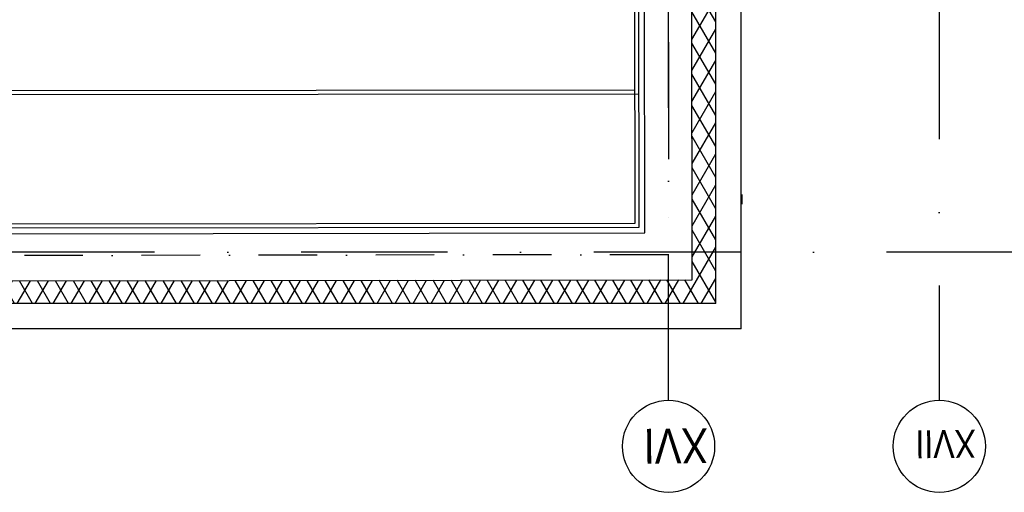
# Model space of a CAD drawing. Header units: millimetres. Extents: x -32221 to 212500, y 31663 to 93766.
# Tile 248 of 256: x 86252 to 90524, y 32619 to 34673. Entities that reach past the tile are written whole.
import ezdxf

# ---------------------------------------------------------------- set-up
doc = ezdxf.new("R2010")
doc.units = ezdxf.units.MM
doc.linetypes.add('DASHDOTX2', pattern=[50.8, 25.4, -12.7, 0, -12.7])
doc.layers.add('osie', color=250, linetype='Continuous')
doc.layers.add('Sciany', color=250, linetype='Continuous')
doc.styles.get("Standard").update_dxf_attribs({"font": 'ARIALN.TTF'})

msp = doc.modelspace()

# ---------------------------------------------------------------- hatches: boundary and pattern name
at = {"layer": 'Sciany', "transparency": 33554687}
h = msp.add_hatch(dxfattribs=at)
h.set_pattern_fill('DIAMONDS', color=256, scale=21.298246, angle=360, style=0)
h.set_pattern_definition([(60, (74679.455, 27072.76), (-58.56231, 33.81097), []), (120, (74679.455, 27072.76), (-58.56231, -33.81097), [])])
h.paths.add_polyline_path([(88656.625, 62052.787), (79453.975, 62062.25), (79453.975, 61960.019), (88656.519, 61950.599)])
h.paths.add_polyline_path([(90450.502, 59450.093), (90442.433, 62050.95), (89849.325, 62051.56), (89849.219, 61949.228), (90340.202, 61948.719), (90347.912, 59463.521)])
h.paths.add_polyline_path([(89271.837, 47649.75), (89271.837, 50675.258), (89166.831, 50684.438), (89169.606, 47649.62)])
h.paths.add_polyline_path([(90134.206, 47841.043), (90143.718, 47841.033), (90340.202, 47840.829), (90347.912, 45355.632), (90450.502, 45342.204), (90442.433, 47943.061), (90152.927, 47943.33), (90134.217, 47943.347), (90134.251, 47884.562)])
h.paths.add_polyline_path([(79426.116, 33439.499), (89271.837, 33439.499), (89271.837, 36567.368), (89166.831, 36576.548), (89169.606, 33541.73), (79426.206, 33529.807)])

# ---------------------------------------------------------------- linework, layer by layer
at = {"layer": 'osie', "linetype": 'DASHDOTX2', "ltscale": 25}
for p, q in [((89067.244, 33019.002), (89067.244, 62730.045)), ((90241.854, 62730.045), (90241.854, 33019.002)), ((93188.295, 33662.497), (77303.49, 33662.497))]:
    msp.add_line(p, q, dxfattribs=at)
at = {"layer": 'osie', "linetype": 'DASHDOTX2', "ltscale": 20}
msp.add_line((89064.91, 36606.259), (89067.244, 33651.398), dxfattribs=at)
at = {"layer": 'osie'}
for centre in [(89067.244, 32819.002), (90241.854, 32819.002)]:
    msp.add_circle(centre, 200, dxfattribs=at)
at = {"layer": 'Sciany'}
for p, q in [((88922.226, 33788.476), (88918.777, 36597.653)), ((88939.284, 33771.459), (88935.662, 36595.368)), ((88964.883, 33745.933), (88961.425, 36590.306)), ((89169.606, 33541.73), (89166.818, 36590.565)), ((89271.837, 33439.499), (89271.837, 36567.368)), ((89382.588, 33328.748), (89382.588, 36557.685)), ((79675.353, 34338.967), (88938.547, 34350.744)), ((79675.369, 34356.006), (88921.488, 34367.761)), ((89386.331, 33871.355), (89386.306, 33912.94)), ((79674.847, 33776.718), (88922.226, 33788.476)), ((79630.793, 33734.066), (88964.883, 33745.933)), ((79657.803, 33759.658), (88939.284, 33771.459)), ((88964.852, 33771.491), (88964.883, 33771.491)), ((79426.206, 33529.807), (89169.606, 33541.73)), ((89271.837, 33439.499), (79426.116, 33439.499)), ((89382.588, 33328.748), (79326.917, 33328.748))]:
    msp.add_line(p, q, dxfattribs=at)
at = {"layer": 'Sciany', "linetype": 'DASHDOTX2', "ltscale": 10}
msp.add_line((89067.244, 33651.398), (79528.63, 33639.4), dxfattribs=at)

# ---------------------------------------------------------------- texts
at = {"layer": 'osie'}
for s, height, p in [('XVI', 151.3145, (89237.674, 32897.776)), ('XVII', 121.0516, (90399.603, 32890.835))]:
    msp.add_text(s, height=height, rotation=180.650273, dxfattribs=at).set_placement(p)

doc.saveas('drawing.dxf')
